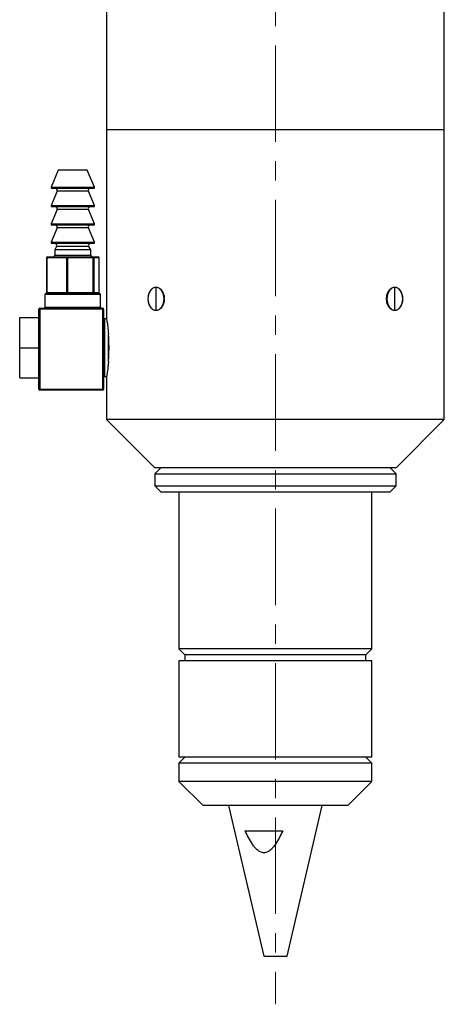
# Model space of a CAD drawing. Header units: inches. Extents: x 2.6 to 30, y 0.5 to 20.4.
# Tile 3 of 4: x 26.8 to 29, y 5.3 to 10.4. Entities that reach past the tile are written whole.
import ezdxf

# ---------------------------------------------------------------- set-up
doc = ezdxf.new("R2010")
doc.units = ezdxf.units.IN
doc.header["$MEASUREMENT"] = 0
doc.linetypes.add('CENTERX2', pattern=[0.8, 0.5, -0.1, 0.1, -0.1])

msp = doc.modelspace()

# ---------------------------------------------------------------- linework, layer by layer
at = {"color": 7, "linetype": 'CENTERX2', "lineweight": 18}
msp.add_line((28.161, 15.1113), (28.161, 5.3433), dxfattribs=at)
at = {"color": 7, "linetype": 'Continuous', "lineweight": 25}
for p, q in [((27.286, 11.4695), (27.286, 9.8733)), ((29.036, 9.8733), (29.036, 11.4695)), ((27.286, 9.8733), (27.286, 8.8948)), ((29.036, 8.3733), (29.036, 9.8733)), ((27.036, 9.6653), (26.9987, 9.5772)), ((27.186, 9.6653), (27.036, 9.6653)), ((27.2232, 9.5772), (27.186, 9.6653)), ((27.0301, 9.5564), (26.9987, 9.4822)), ((27.2186, 9.5703), (27.0033, 9.5703)), ((27.2232, 9.4822), (27.1919, 9.5564)), ((27.0301, 9.4614), (26.9987, 9.3872)), ((27.2186, 9.4753), (27.0033, 9.4753)), ((27.2232, 9.3872), (27.1919, 9.4614)), ((27.0301, 9.3664), (26.9987, 9.2922)), ((27.2186, 9.3803), (27.0033, 9.3803)), ((27.2232, 9.2922), (27.1919, 9.3664)), ((27.2186, 9.2853), (27.0033, 9.2853)), ((27.0274, 9.2703), (27.0172, 9.2526)), ((27.0172, 9.2526), (27.0172, 9.2253)), ((27.2047, 9.2526), (27.0172, 9.2526)), ((27.2047, 9.2526), (27.1946, 9.2703)), ((27.2047, 9.2253), (27.2047, 9.2526)), ((26.9744, 9.2103), (26.9744, 9.0303)), ((26.9761, 9.2103), (26.9761, 9.0303)), ((27.0795, 9.2103), (26.9761, 9.2103)), ((26.9794, 9.2153), (27.0828, 9.2153)), ((27.0795, 9.0303), (27.0795, 9.2103)), ((27.0844, 9.2103), (27.0795, 9.2103)), ((27.0828, 9.2153), (27.2144, 9.2153)), ((27.0844, 9.2103), (27.0844, 9.0303)), ((27.2159, 9.2103), (27.0844, 9.2103)), ((27.2144, 9.2153), (27.2426, 9.2153)), ((27.2159, 9.0303), (27.2159, 9.2103)), ((27.2193, 9.2103), (27.2159, 9.2103)), ((27.2193, 9.2103), (27.2193, 9.0303)), ((27.2475, 9.2103), (27.2193, 9.2103)), ((27.2475, 9.0303), (27.2475, 9.2103)), ((27.2476, 9.0303), (27.2476, 9.2103)), ((26.9761, 9.0303), (27.0795, 9.0303)), ((27.0844, 9.0303), (27.0795, 9.0303)), ((27.0844, 9.0303), (27.2159, 9.0303)), ((27.2193, 9.0303), (27.2159, 9.0303)), ((27.2193, 9.0303), (27.2475, 9.0303)), ((27.5423, 8.9392), (27.5423, 9.0573)), ((28.7797, 8.9392), (28.7797, 9.0573)), ((26.967, 9.0203), (26.967, 8.9553)), ((26.972, 9.0253), (27.25, 9.0253)), ((27.255, 8.9553), (27.255, 9.0203)), ((26.936, 8.7478), (26.936, 8.9453)), ((26.936, 8.9453), (26.941, 8.9453)), ((26.941, 8.9503), (27.266, 8.9503)), ((26.941, 8.9453), (26.941, 8.9503)), ((26.941, 8.9453), (26.941, 8.5303)), ((27.266, 8.9453), (26.941, 8.9453)), ((27.266, 8.9503), (27.266, 8.9453)), ((27.266, 8.5303), (27.266, 8.9453)), ((27.266, 8.9453), (27.271, 8.9453)), ((27.271, 8.9453), (27.271, 8.5303)), ((26.836, 8.7453), (26.836, 8.9008)), ((26.836, 8.9008), (26.936, 8.9008)), ((27.2861, 8.8953), (27.276, 8.8953)), ((27.296, 8.6738), (27.296, 8.8167)), ((26.836, 8.7453), (26.9362, 8.7453)), ((26.836, 8.5898), (26.836, 8.7453)), ((26.936, 8.5303), (26.936, 8.7427)), ((26.836, 8.5898), (26.936, 8.5898)), ((27.276, 8.5953), (27.2861, 8.5953)), ((27.286, 8.5957), (27.286, 8.3733)), ((26.936, 8.5303), (26.941, 8.5303)), ((26.941, 8.5253), (26.941, 8.5303)), ((26.941, 8.5303), (27.266, 8.5303)), ((27.266, 8.5253), (26.941, 8.5253)), ((27.266, 8.5303), (27.266, 8.5253)), ((27.266, 8.5303), (27.271, 8.5303)), ((27.286, 8.3733), (27.536, 8.1233)), ((29.036, 8.3733), (27.286, 8.3733)), ((28.786, 8.1233), (29.036, 8.3733)), ((27.5672, 8.1233), (27.536, 8.092)), ((28.786, 8.1233), (27.536, 8.1233)), ((28.786, 8.092), (28.7547, 8.1233)), ((27.536, 8.092), (27.536, 8.0295)), ((27.536, 8.092), (28.3463, 8.092)), ((28.3463, 8.092), (28.786, 8.092)), ((28.786, 8.0295), (28.786, 8.092)), ((27.536, 8.0295), (27.5672, 7.9983)), ((27.536, 8.0295), (28.3463, 8.0295)), ((28.3463, 8.0295), (28.786, 8.0295)), ((28.7547, 7.9983), (28.786, 8.0295)), ((27.5672, 7.9983), (28.3371, 7.9983)), ((27.661, 7.9983), (27.661, 7.1858)), ((28.3371, 7.9983), (28.7547, 7.9983)), ((28.661, 7.1858), (28.661, 7.9983)), ((27.661, 7.1858), (27.6922, 7.1545)), ((28.661, 7.1858), (27.661, 7.1858)), ((27.6922, 7.1545), (27.6922, 7.1233)), ((28.6297, 7.1545), (27.6922, 7.1545)), ((28.6297, 7.1545), (28.661, 7.1858)), ((28.6297, 7.1233), (28.6297, 7.1545)), ((27.661, 7.1233), (27.661, 6.6233)), ((28.661, 7.1233), (27.661, 7.1233)), ((28.661, 6.6233), (28.661, 7.1233)), ((27.6922, 6.6233), (27.661, 6.592)), ((28.661, 6.6233), (27.661, 6.6233)), ((27.661, 6.592), (27.661, 6.4983)), ((28.661, 6.592), (27.661, 6.592)), ((28.661, 6.592), (28.6297, 6.6233)), ((28.661, 6.4983), (28.661, 6.592)), ((27.661, 6.4983), (27.786, 6.3733)), ((28.5797, 6.4983), (27.661, 6.4983)), ((28.536, 6.3733), (28.661, 6.4983)), ((28.661, 6.4983), (28.5797, 6.4983)), ((28.475, 6.3733), (27.786, 6.3733)), ((27.9185, 6.3733), (28.1007, 5.5933)), ((28.2212, 5.5933), (28.4035, 6.3733)), ((28.536, 6.3733), (28.475, 6.3733)), ((28.0041, 6.2423), (28.1988, 6.2423)), ((28.1007, 5.5933), (28.2212, 5.5933))]:
    msp.add_line(p, q, dxfattribs=at)
at = {"color": 8, "linetype": 'Continuous', "lineweight": 25}
for p, q in [((29.036, 9.8733), (27.286, 9.8733)), ((26.9987, 9.5772), (27.1947, 9.5772)), ((27.1919, 9.5564), (27.0301, 9.5564)), ((27.1947, 9.5772), (27.2232, 9.5772)), ((26.9987, 9.4822), (27.1947, 9.4822)), ((27.1919, 9.4614), (27.0301, 9.4614)), ((27.1947, 9.4822), (27.2232, 9.4822)), ((26.9987, 9.3872), (27.1947, 9.3872)), ((27.1947, 9.3872), (27.2232, 9.3872)), ((27.1919, 9.3664), (27.0301, 9.3664)), ((26.9987, 9.2922), (27.1947, 9.2922)), ((27.1947, 9.2922), (27.2232, 9.2922)), ((27.1946, 9.2703), (27.0274, 9.2703)), ((26.9761, 9.2103), (26.9744, 9.2103)), ((27.0172, 9.2253), (27.1809, 9.2253)), ((27.1809, 9.2253), (27.2047, 9.2253)), ((27.2476, 9.2103), (27.2475, 9.2103)), ((26.9761, 9.0303), (26.9744, 9.0303)), ((27.2476, 9.0303), (27.2475, 9.0303)), ((27.255, 9.0203), (26.967, 9.0203)), ((26.967, 8.9553), (27.255, 8.9553)), ((27.276, 8.8953), (27.276, 8.5953))]:
    msp.add_line(p, q, dxfattribs=at)
at = {"color": 7, "linetype": 'Continuous', "lineweight": 25, "flags": 128}
for points in [[(27.0828, 9.2153), (27.0831, 9.2152), (27.0834, 9.2149), (27.0837, 9.2144), (27.0839, 9.2138), (27.0841, 9.213), (27.0842, 9.2122), (27.0843, 9.2112), (27.0844, 9.2103)], [(27.2144, 9.2153), (27.2147, 9.2152), (27.215, 9.2149), (27.2153, 9.2144), (27.2155, 9.2138), (27.2157, 9.213), (27.2158, 9.2122), (27.2159, 9.2112), (27.2159, 9.2103)], [(27.0844, 9.0303), (27.0843, 9.0293), (27.0842, 9.0284), (27.0841, 9.0275), (27.0839, 9.0267), (27.0837, 9.0261), (27.0834, 9.0256), (27.0831, 9.0254), (27.0828, 9.0253)], [(27.2159, 9.0303), (27.2159, 9.0293), (27.2158, 9.0284), (27.2157, 9.0275), (27.2155, 9.0267), (27.2153, 9.0261), (27.215, 9.0256), (27.2147, 9.0254), (27.2144, 9.0253)], [(27.5423, 9.0573), (27.5263, 9.0528), (27.5127, 9.04), (27.5037, 9.0209), (27.5005, 8.9983), (27.5037, 8.9757), (27.5127, 8.9565), (27.5263, 8.9437), (27.5423, 8.9392)], [(27.5423, 8.9392), (27.5582, 8.9437), (27.5718, 8.9565), (27.5808, 8.9757), (27.584, 8.9983), (27.5808, 9.0209), (27.5718, 9.04), (27.5582, 9.0528), (27.5423, 9.0573)], [(28.7797, 9.0573), (28.7637, 9.0528), (28.7502, 9.04), (28.7411, 9.0209), (28.7379, 8.9983), (28.7411, 8.9757), (28.7502, 8.9565), (28.7637, 8.9437), (28.7797, 8.9392)], [(28.7797, 8.9392), (28.7957, 8.9437), (28.8092, 8.9565), (28.8183, 8.9757), (28.8215, 8.9983), (28.8183, 9.0209), (28.8092, 9.04), (28.7957, 9.0528), (28.7797, 9.0573)]]:
    msp.add_lwpolyline(points, dxfattribs=at)
at = {"color": 7, "linetype": 'Continuous', "lineweight": 25}
for centre, radius, start, end in [((27.0033, 9.5753), 0.005, 157.0723, 270), ((27.0209, 9.5603), 0.01, 337.0723, 90), ((27.2011, 9.5603), 0.01, 90, 202.9277), ((27.2186, 9.5753), 0.005, 270, 22.9277), ((27.0033, 9.4803), 0.005, 157.0723, 270), ((27.0209, 9.4653), 0.01, 337.0723, 90), ((27.2011, 9.4653), 0.01, 90, 202.9277), ((27.2186, 9.4803), 0.005, 270, 22.9277), ((27.0033, 9.3853), 0.005, 157.0723, 270), ((27.2186, 9.3853), 0.005, 270, 22.9277), ((27.0209, 9.3703), 0.01, 337.0723, 90), ((27.2011, 9.3703), 0.01, 90, 202.9277), ((27.0033, 9.2903), 0.005, 157.0723, 270), ((27.0187, 9.2753), 0.01, 330.1419, 90), ((27.2032, 9.2753), 0.01, 90, 209.8581), ((27.2186, 9.2903), 0.005, 270, 22.9277), ((26.9794, 9.2103), 0.005, 90, 180), ((26.9804, 9.211), 0.00443, 103.6559, 189.0421), ((27.0072, 9.2253), 0.01, 270, 0), ((27.0838, 9.211), 0.00443, 103.6559, 189.0421), ((27.2147, 9.2253), 0.01, 180, 270), ((27.2143, 9.2103), 0.00495, 359.4013, 89.3886), ((27.2426, 9.2103), 0.005, 0, 90), ((27.2425, 9.2103), 0.00495, 359.4013, 89.3886), ((26.9794, 9.0303), 0.005, 180, 270), ((26.9804, 9.0296), 0.00443, 170.9579, 256.3441), ((27.0838, 9.0296), 0.00443, 170.9579, 256.3441), ((27.2143, 9.0302), 0.00495, 270.6114, 0.5987), ((27.2426, 9.0303), 0.005, 270, 0), ((27.2425, 9.0302), 0.00495, 270.6114, 0.5987), ((26.972, 9.0203), 0.005, 90, 180), ((27.25, 9.0203), 0.005, 0, 90), ((26.941, 8.9453), 0.005, 90, 180), ((26.962, 8.9553), 0.005, 270, 0), ((27.26, 8.9553), 0.005, 180, 270), ((27.266, 8.9453), 0.005, 0, 90), ((27.276, 8.9003), 0.005, 180, 270), ((27.276, 8.5903), 0.005, 90, 180), ((26.941, 8.5303), 0.005, 180, 270), ((27.266, 8.5303), 0.005, 270, 0)]:
    msp.add_arc(centre, radius, start, end, dxfattribs=at)
for centre, start_param, end_param in [((26.941, 8.7478), 1.570796, 1.871002), ((26.941, 8.7427), 1.270591, 1.570796)]:
    msp.add_ellipse(centre, major_axis=(0, 0.00866), ratio=0.57735, start_param=start_param, end_param=end_param, dxfattribs=at)
for points, knots in [([(27.5423, 9.0573), (27.5395, 9.0573), (27.5367, 9.0569), (27.5313, 9.0555), (27.5287, 9.0544), (27.5237, 9.0515), (27.5212, 9.0497), (27.5167, 9.0455), (27.5146, 9.0431), (27.5088, 9.035), (27.5058, 9.0285), (27.5026, 9.0176), (27.5019, 9.0139), (27.5008, 9.0062), (27.5005, 9.0023), (27.5005, 8.9905), (27.5016, 8.9826), (27.5057, 8.9682), (27.5088, 8.9616), (27.5165, 8.9507), (27.5211, 8.9464), (27.5287, 8.9421), (27.5313, 8.941), (27.5367, 8.9396), (27.5395, 8.9392), (27.5423, 8.9392)], [0, 0, 0, 0, 0.0625, 0.0625, 0.125, 0.125, 0.1875, 0.1875, 0.25, 0.25, 0.375, 0.375, 0.4375, 0.4375, 0.5, 0.5, 0.625, 0.625, 0.75, 0.75, 0.875, 0.875, 0.9375, 0.9375, 1, 1, 1, 1]), ([(27.5423, 8.9392), (27.5478, 8.9392), (27.5535, 8.9407), (27.5641, 8.9464), (27.5691, 8.9507), (27.5754, 8.9588), (27.5774, 8.9618), (27.5808, 8.9683), (27.5822, 8.9717), (27.5846, 8.9789), (27.5855, 8.9827), (27.5867, 8.9904), (27.587, 8.9943), (27.5871, 9.0061), (27.5858, 9.014), (27.5822, 9.0248), (27.5808, 9.0282), (27.5774, 9.0347), (27.5754, 9.0377), (27.5691, 9.0458), (27.5641, 9.0501), (27.5535, 9.0558), (27.5478, 9.0573), (27.5423, 9.0573)], [0, 0, 0, 0, 0.125, 0.125, 0.25, 0.25, 0.3125, 0.3125, 0.375, 0.375, 0.4375, 0.4375, 0.5, 0.5, 0.625, 0.625, 0.6875, 0.6875, 0.75, 0.75, 0.875, 0.875, 1, 1, 1, 1]), ([(28.7797, 9.0573), (28.7769, 9.0573), (28.7741, 9.057), (28.7686, 9.0555), (28.7658, 9.0544), (28.7579, 9.0501), (28.7529, 9.0458), (28.7444, 9.035), (28.7409, 9.0284), (28.7374, 9.0177), (28.7364, 9.0139), (28.7352, 9.0062), (28.7349, 9.0023), (28.7349, 8.9904), (28.7361, 8.9826), (28.7397, 8.9717), (28.7412, 8.9683), (28.7446, 8.9619), (28.7465, 8.9588), (28.7529, 8.9507), (28.7579, 8.9464), (28.7685, 8.9407), (28.7742, 8.9392), (28.7797, 8.9392)], [0, 0, 0, 0, 0.0625, 0.0625, 0.125, 0.125, 0.25, 0.25, 0.375, 0.375, 0.4375, 0.4375, 0.5, 0.5, 0.625, 0.625, 0.6875, 0.6875, 0.75, 0.75, 0.875, 0.875, 1, 1, 1, 1]), ([(28.7797, 8.9392), (28.7852, 8.9392), (28.7907, 8.9407), (28.8008, 8.9464), (28.8054, 8.9507), (28.8112, 8.9589), (28.8129, 8.9619), (28.816, 8.9683), (28.8173, 8.9718), (28.8204, 8.9825), (28.8215, 8.9904), (28.8215, 9.0061), (28.8204, 9.014), (28.8172, 9.0248), (28.8159, 9.0283), (28.8129, 9.0347), (28.8112, 9.0377), (28.8054, 9.0458), (28.8008, 9.0501), (28.7933, 9.0544), (28.7906, 9.0555), (28.7853, 9.0569), (28.7825, 9.0573), (28.7797, 9.0573)], [0, 0, 0, 0, 0.125, 0.125, 0.25, 0.25, 0.3125, 0.3125, 0.375, 0.375, 0.5, 0.5, 0.625, 0.625, 0.6875, 0.6875, 0.75, 0.75, 0.875, 0.875, 0.9375, 0.9375, 1, 1, 1, 1]), ([(27.2861, 8.8948), (27.2861, 8.8948), (27.286, 8.8949), (27.2868, 8.8903), (27.2882, 8.8816), (27.2901, 8.8691), (27.2923, 8.8531), (27.2943, 8.8354), (27.2955, 8.8224), (27.296, 8.8167)], [0, 0, 0, 0, 0.097467, 0.254831, 0.407239, 0.563973, 0.718083, 0.876581, 1, 1, 1, 1]), ([(27.296, 8.6738), (27.2969, 8.6848), (27.2976, 8.6965), (27.2985, 8.7206), (27.2988, 8.7331), (27.2988, 8.7515), (27.2987, 8.7576), (27.2985, 8.7699), (27.2983, 8.7761), (27.2976, 8.7942), (27.2969, 8.8057), (27.296, 8.8167)], [0, 0, 0, 0, 0.25, 0.25, 0.5, 0.5, 0.625, 0.625, 0.75, 0.75, 1, 1, 1, 1]), ([(27.296, 8.6738), (27.2953, 8.6667), (27.294, 8.6522), (27.2918, 8.6338), (27.2897, 8.6182), (27.2878, 8.6064), (27.2866, 8.5987), (27.286, 8.5951), (27.286, 8.5956), (27.2861, 8.5957)], [0, 0, 0, 0, 0.155303, 0.315116, 0.470416, 0.630237, 0.785101, 0.944572, 1, 1, 1, 1]), ([(28.1988, 6.2423), (28.1935, 6.2305), (28.1878, 6.2188), (28.1756, 6.1959), (28.1691, 6.1846), (28.1579, 6.1682), (28.154, 6.1629), (28.1456, 6.1528), (28.1411, 6.148), (28.1313, 6.1394), (28.126, 6.1356), (28.1173, 6.1314), (28.1143, 6.1303), (28.1081, 6.1287), (28.1048, 6.1283), (28.0953, 6.1283), (28.089, 6.1299), (28.0773, 6.1353), (28.072, 6.1391), (28.0622, 6.1476), (28.0576, 6.1525), (28.0492, 6.1625), (28.0453, 6.1677), (28.0343, 6.1838), (28.0277, 6.1952), (28.0153, 6.2184), (28.0095, 6.2303), (28.0041, 6.2423)], [0, 0, 0, 0, 0.125, 0.125, 0.25, 0.25, 0.3125, 0.3125, 0.375, 0.375, 0.4375, 0.4375, 0.46875, 0.46875, 0.5, 0.5, 0.5625, 0.5625, 0.625, 0.625, 0.6875, 0.6875, 0.75, 0.75, 0.875, 0.875, 1, 1, 1, 1])]:
    msp.add_open_spline(points, degree=3, knots=knots, dxfattribs=at)

doc.saveas('drawing.dxf')
